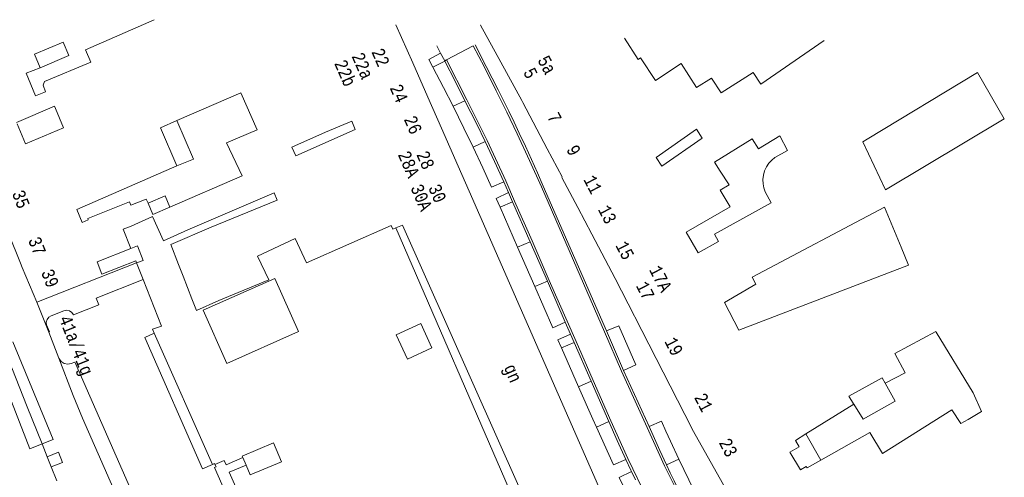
# Model space of a CAD drawing. Header units: metres. Extents: x 196790 to 198335, y 354523 to 356036.
# Tile 28 of 105: x 196879 to 197016, y 355818 to 355882. Entities that reach past the tile are written whole.
import ezdxf

# ---------------------------------------------------------------- set-up
doc = ezdxf.new("R2010")
doc.units = ezdxf.units.M
doc.linetypes.add('DGN Style 2', pattern=[186.027128, 111.616277, -74.410851])
doc.linetypes.add('DGN Style 3', pattern=[260.437979, 186.027128, -74.410851])
for name, color, linetype, lineweight in [('afdak', 252, 'DGN Style 2', 18), ('bij- of bedrijfsgebouw', 252, 'Continuous', 18), ('functiescheiding', 252, 'Continuous', 18), ('hoofdgebouw', 252, 'Continuous', 18), ('hoofdgebouw maaiveld', 252, 'Continuous', 18), ('huisnummer BAG', 252, 'Continuous', 18), ('kant asfaltverharding', 252, 'Continuous', 18), ('kant klinkerverharding', 252, 'Continuous', 18), ('kant tegelverharding', 252, 'Continuous', 18), ('molgoot', 252, 'DGN Style 3', 18), ('overbouw', 252, 'Continuous', 18)]:
    doc.layers.add(name, color=color, linetype=linetype, lineweight=lineweight)
doc.styles.add('Style-Courier New', font='cour.ttf')

msp = doc.modelspace()

# ---------------------------------------------------------------- linework, layer by layer
at = {"layer": 'afdak'}
for p, q in [((196950.112, 355808.827), (196931.212, 355852.484)), ((196897.364, 355837.723), (196905.545, 355819.35)), ((196990.685, 355819.925), (196988.602, 355823.621))]:
    msp.add_line(p, q, dxfattribs=at)
at = {"layer": 'afdak', "flags": 128}
for points in [[(196881.397, 355874.928), (196885.429, 355876.627), (196884.624, 355878.514)], [(196900.547, 355861.163), (196902.856, 355862.122), (196900.511, 355867.521)], [(196899.554, 355855.405), (196898.912, 355856.997), (196896.495, 355855.947)], [(196894.104, 355849.604), (196895.035, 355849.963), (196895.816, 355847.936), (196894.9, 355847.583)], [(196995.316, 355827.772), (196996.618, 355825.674), (197001.129, 355828.208), (196999.716, 355830.727)], [(196905.872, 355819.361), (196907.16, 355819.907), (196907.442, 355819.272), (196909.773, 355820.313)], [(196910.22, 355819.256), (196907.88, 355818.287), (196918.372, 355794.413), (196935.776, 355802.011), (196935.018, 355803.727)]]:
    msp.add_lwpolyline(points, dxfattribs=at)
at = {"layer": 'bij- of bedrijfsgebouw'}
for p, q in [((196900.78, 355847.362), (196901.416, 355845.729)), ((196901.416, 355845.729), (196902.035, 355844.144)), ((196902.035, 355844.144), (196902.653, 355842.558)), ((196909.773, 355820.313), (196909.693, 355820.502)), ((196910.22, 355819.256), (196909.773, 355820.313))]:
    msp.add_line(p, q, dxfattribs=at)
at = {"layer": 'bij- of bedrijfsgebouw', "flags": 128}
for points in [[(196982.305, 355872.617), (196981.23, 355874.275), (196976.754, 355871.419)], [(196904.203, 355840.952), (196907.512, 355833.494), (196917.562, 355837.952), (196914.253, 355845.41), (196904.203, 355840.952)], [(196902.653, 355842.558), (196903.289, 355840.926), (196906.42, 355842.317)], [(196932.817, 355834.108), (196931.26, 355837.506), (196934.692, 355839.079), (196936.249, 355835.681), (196932.817, 355834.108)], [(196909.693, 355820.502), (196914.082, 355822.358), (196915.191, 355819.735), (196910.802, 355817.879), (196910.22, 355819.256)]]:
    msp.add_lwpolyline(points, dxfattribs=at)
at = {"layer": 'functiescheiding'}
for p, q in [((196942.031, 355877.988), (196938.306, 355876.033)), ((196938.306, 355876.033), (196938.04, 355875.894)), ((196940.878, 355870.305), (196939.212, 355869.525)), ((196942.001, 355863.813), (196943.699, 355864.606)), ((196949.99, 355850.551), (196948.25, 355849.787)), ((196950.676, 355844.26), (196952.413, 355845.006)), ((196958.536, 355830.998), (196956.791, 355830.225)), ((196961.007, 355825.344), (196959.275, 355824.576)), ((196969.092, 355819.281), (196970.824, 355820.074))]:
    msp.add_line(p, q, dxfattribs=at)
at = {"layer": 'functiescheiding', "flags": 128}
msp.add_lwpolyline([(196875.493, 355837.726), (196873.87, 355837.104), (196879.958, 355821.556), (196881.651, 355822.236)], dxfattribs=at)
at = {"layer": 'hoofdgebouw'}
for p, q in [((196931.176, 355880.939), (196933.553, 355875.599)), ((196884.624, 355878.514), (196880.606, 355876.809)), ((196991.19, 355878.762), (196982.305, 355872.617)), ((196881.397, 355874.928), (196880.606, 355876.809)), ((196879.432, 355874.146), (196881.397, 355874.928)), ((196933.553, 355875.599), (196935.691, 355870.787)), ((196948.855, 355870.325), (196945.894, 355875.727)), ((197012.658, 355874.256), (196997.19, 355864.92)), ((197016.396, 355867.752), (197012.658, 355874.256)), ((196909.505, 355871.421), (196900.511, 355867.521)), ((196911.782, 355866.238), (196909.505, 355871.421)), ((196935.691, 355870.787), (196937.576, 355866.452)), ((196883.39, 355869.521), (196878.064, 355867.277)), ((196883.39, 355869.521), (196883.518, 355869.217)), ((196898.222, 355866.528), (196900.511, 355867.521)), ((196925.053, 355867.425), (196921.346, 355865.879)), ((196925.519, 355866.274), (196925.053, 355867.425)), ((196999.752, 355857.814), (197016.396, 355867.752)), ((196898.222, 355866.528), (196900.547, 355861.163)), ((196925.519, 355866.274), (196917.174, 355862.571)), ((196937.576, 355866.452), (196939.928, 355861.128)), ((196973.311, 355866.334), (196967.652, 355862.356)), ((196975.821, 355861.708), (196981.091, 355864.96)), ((196954.479, 355859.646), (196952.406, 355863.585)), ((196886.51, 355855.08), (196900.547, 355861.163)), ((196939.928, 355861.128), (196941.466, 355857.649)), ((196976.626, 355860.417), (196975.821, 355861.708)), ((196899.554, 355855.405), (196909.666, 355859.761)), ((196902.061, 355852.202), (196914.14, 355857.415)), ((196914.57, 355856.364), (196914.14, 355857.415)), ((196897.186, 355854.385), (196896.495, 355855.947)), ((196905.32, 355852.579), (196914.57, 355856.364)), ((196897.186, 355854.385), (196899.554, 355855.405)), ((196958.629, 355851.602), (196956.67, 355855.335)), ((196999.609, 355855.379), (196981.087, 355845.566)), ((196999.609, 355855.379), (197001.931, 355849.801)), ((196893.031, 355852.325), (196894.104, 355849.604)), ((196961.897, 355845.376), (196958.629, 355851.602)), ((196973.531, 355849.016), (196971.866, 355851.88)), ((197001.931, 355849.801), (197002.986, 355847.255)), ((196880.932, 355842.077), (196894.9, 355847.583)), ((196880.932, 355842.077), (196878.875, 355846.955)), ((196964.608, 355840.14), (196961.897, 355845.376)), ((196882.601, 355837.881), (196884.016, 355834.229)), ((196896.051, 355837.149), (196897.364, 355837.723)), ((197006.791, 355837.99), (197001.049, 355834.888)), ((197006.791, 355837.99), (197006.869, 355837.862)), ((197006.869, 355837.862), (197012.036, 355829.374)), ((196972.671, 355824.342), (196969.606, 355830.347)), ((196994.629, 355828.923), (196995.267, 355827.854)), ((197012.036, 355829.374), (197013.218, 355826.786)), ((196995.316, 355827.772), (196988.602, 355823.621)), ((196995.267, 355827.854), (196995.316, 355827.772)), ((197011.317, 355825.666), (197013.218, 355826.786)), ((197010.303, 355825.069), (197011.317, 355825.666)), ((196988.602, 355823.621), (196987.148, 355822.722)), ((196990.685, 355819.925), (196988.788, 355818.852))]:
    msp.add_line(p, q, dxfattribs=at)
at = {"layer": 'hoofdgebouw', "flags": 128}
for points in [[(196897.336, 355881.66), (196887.76, 355877.424), (196888.479, 355875.696)], [(196945.894, 355875.727), (196943.067, 355880.885), (196943.075, 355880.89)], [(196963.224, 355879.093), (196965.113, 355876.1), (196965.468, 355876.33), (196967.536, 355873.134)], [(196879.432, 355874.146), (196880.727, 355871.001), (196882.156, 355871.535), (196881.809, 355872.479), (196882.014, 355873.007), (196888.479, 355875.696)], [(196967.536, 355873.134), (196971.162, 355875.499), (196973.298, 355872.169)], [(196976.754, 355871.419), (196975.4, 355873.489), (196973.298, 355872.169)], [(196952.406, 355863.585), (196948.992, 355870.075), (196948.855, 355870.325)], [(196883.518, 355869.217), (196884.662, 355866.501), (196879.336, 355864.257), (196878.156, 355867.058)], [(196909.666, 355859.761), (196907.505, 355864.392), (196911.782, 355866.238)], [(196917.174, 355862.571), (196916.625, 355863.819), (196921.346, 355865.879)], [(196967.652, 355862.356), (196968.442, 355861.154), (196974.075, 355865.062), (196973.311, 355866.334)], [(196986.038, 355863.311), (196984.971, 355865.4), (196981.964, 355863.545), (196981.091, 355864.96)], [(196997.19, 355864.92), (196996.589, 355864.556), (196999.752, 355857.814)], [(196983.766, 355855.999), (196982.925, 355857.549), (196982.733, 355858.079), (196982.617, 355858.655), (196982.59, 355859.261), (196982.66, 355859.876), (196982.829, 355860.476), (196983.089, 355861.039), (196983.427, 355861.544), (196983.826, 355861.977), (196984.266, 355862.332), (196986.038, 355863.311)], [(196976.626, 355860.417), (196977.862, 355858.51), (196976.627, 355857.792), (196977.993, 355855.442), (196971.866, 355851.88)], [(196956.67, 355855.335), (196954.447, 355859.562), (196954.489, 355859.627), (196954.479, 355859.646)], [(196941.466, 355857.649), (196961.086, 355812.875), (196960.934, 355812.809)], [(196896.495, 355855.947), (196896.234, 355856.536), (196894.076, 355855.682), (196893.903, 355856.154), (196888.089, 355853.811), (196888.132, 355853.638), (196887.269, 355853.268), (196886.51, 355855.08)], [(196973.531, 355849.016), (196976.384, 355850.582), (196975.808, 355851.631), (196983.766, 355855.999)], [(196893.031, 355852.325), (196894.13, 355852.738), (196897.145, 355854.064)], [(196902.061, 355852.202), (196898.649, 355850.672), (196897.145, 355854.064)], [(196950.112, 355808.827), (196950.318, 355808.399), (196951.64, 355808.999), (196932.123, 355852.867), (196931.212, 355852.484)], [(196878.875, 355846.955), (196878.626, 355847.547), (196876.993, 355851.608)], [(196905.32, 355852.579), (196899.686, 355850.168), (196900.78, 355847.362)], [(196930.555, 355852.826), (196918.686, 355847.58), (196917.081, 355851.004)], [(196931.212, 355852.484), (196930.776, 355852.301), (196930.555, 355852.826)], [(196917.081, 355851.004), (196911.847, 355848.551), (196913.422, 355845.192), (196906.42, 355842.317)], [(196894.104, 355849.604), (196889.358, 355847.733), (196890.03, 355845.986), (196894.79, 355847.862), (196894.9, 355847.583)], [(196981.087, 355845.566), (196981.581, 355844.582), (196977.205, 355842.042), (196979.219, 355838.181), (197002.986, 355847.255)], [(196897.364, 355837.723), (196897.116, 355838.286), (196898.399, 355838.708), (196895.824, 355845.239)], [(196969.606, 355830.347), (196964.667, 355840.027), (196964.608, 355840.14)], [(196896.051, 355837.149), (196904.126, 355818.722), (196905.545, 355819.35)], [(196886.253, 355833.69), (196885.743, 355833.486), (196885.26, 355833.39), (196884.776, 355833.477), (196884.317, 355833.773), (196884.016, 355834.229)], [(196914.673, 355782.594), (196913.009, 355786.414), (196913.548, 355786.64), (196911.591, 355791.246), (196907.624, 355789.503), (196896.55, 355814.769), (196894.868, 355814.039), (196886.354, 355833.491), (196886.253, 355833.69)], [(196999.716, 355830.727), (197002.501, 355832.203), (197001.049, 355834.888)], [(196994.629, 355828.923), (196999.282, 355831.485), (196999.716, 355830.727)], [(196999.338, 355820.89), (197009.032, 355826.996), (197010.303, 355825.069)], [(196977.079, 355816.428), (196977.056, 355816.475), (196972.69, 355824.304), (196972.671, 355824.342)], [(196987.148, 355822.722), (196987.694, 355821.801), (196986.381, 355821.057), (196987.851, 355818.612), (196988.667, 355819.063), (196988.788, 355818.852)], [(196999.338, 355820.89), (196997.552, 355823.81), (196990.685, 355819.925)], [(196905.545, 355819.35), (196905.823, 355819.473), (196905.872, 355819.361)], [(196905.872, 355819.361), (196906.021, 355819.019), (196905.822, 355818.93), (196916.807, 355793.843), (196917.029, 355793.941), (196917.85, 355792.062), (196918.878, 355792.516), (196918.657, 355793.023), (196937.977, 355801.566), (196938.07, 355801.355)]]:
    msp.add_lwpolyline(points, dxfattribs=at)
at = {"layer": 'hoofdgebouw maaiveld', "flags": 128}
msp.add_lwpolyline([(196882.601, 355837.881), (196882.694, 355837.918), (196882.296, 355838.93), (196882.246, 355839.291), (196882.35, 355839.673), (196882.599, 355839.981), (196882.921, 355840.152), (196884.689, 355840.849), (196885.067, 355840.947), (196885.488, 355840.879), (196885.842, 355840.641), (196886.051, 355840.311), (196889.586, 355841.705), (196889.219, 355842.635), (196895.824, 355845.239)], dxfattribs=at)
at = {"layer": 'kant asfaltverharding'}
for p, q in [((196877.427, 355832.861), (196879.596, 355827.405)), ((196879.596, 355827.405), (196881.651, 355822.236)), ((196881.651, 355822.236), (196882.381, 355820.399)), ((196882.381, 355820.399), (196882.935, 355819.006)), ((196882.935, 355819.006), (196883.719, 355817.034))]:
    msp.add_line(p, q, dxfattribs=at)
at = {"layer": 'kant asfaltverharding', "flags": 128}
msp.add_lwpolyline([(196877.549, 355836.534), (196883.216, 355822.851), (196881.651, 355822.236)], dxfattribs=at)
at = {"layer": 'kant klinkerverharding'}
for p, q in [((196937.462, 355876.991), (196936.929, 355878.002)), ((196938.04, 355875.894), (196937.462, 355876.991)), ((196936.38, 355875.013), (196938.061, 355875.854)), ((196938.061, 355875.854), (196938.04, 355875.894)), ((196946.977, 355857.438), (196946.31, 355858.956)), ((196947.55, 355856.133), (196946.977, 355857.438)), ((196947.55, 355856.133), (196945.797, 355855.376)), ((196949.99, 355850.551), (196947.55, 355856.133)), ((196945.797, 355855.376), (196948.25, 355849.787)), ((196952.413, 355845.006), (196949.99, 355850.551)), ((196948.25, 355849.787), (196950.676, 355844.26)), ((196954.916, 355839.279), (196952.413, 355845.006)), ((196955.652, 355837.596), (196954.916, 355839.279)), ((196963.087, 355832.527), (196960.681, 355838.046)), ((196956.152, 355836.451), (196954.412, 355835.679)), ((196956.152, 355836.451), (196955.652, 355837.596)), ((196956.152, 355836.451), (196958.536, 355830.998)), ((196954.412, 355835.679), (196956.791, 355830.225)), ((196966.649, 355824.657), (196963.087, 355832.527)), ((196958.536, 355830.998), (196961.007, 355825.344)), ((196964.733, 355817.21), (196964.18, 355818.367))]:
    msp.add_line(p, q, dxfattribs=at)
at = {"layer": 'kant klinkerverharding', "flags": 128}
for points in [[(196960.681, 355838.046), (196951.845, 355858.349), (196951.023, 355860.217), (196950.187, 355862.078), (196949.337, 355863.933), (196948.475, 355865.783), (196947.752, 355867.306), (196947.017, 355868.823), (196945.522, 355871.844), (196943.86, 355875.123), (196942.297, 355878.127)], [(196936.38, 355875.013), (196935.802, 355876.099), (196937.462, 355876.991)], [(196939.212, 355869.525), (196937.874, 355872.155), (196936.38, 355875.013)], [(196938.061, 355875.854), (196939.487, 355873.066), (196940.878, 355870.305)], [(196942.001, 355863.813), (196940.739, 355866.438), (196939.212, 355869.525)], [(196940.878, 355870.305), (196942.527, 355867.002), (196943.699, 355864.606)], [(196943.699, 355864.606), (196945.016, 355861.787), (196946.31, 355858.956)], [(196946.31, 355858.956), (196944.599, 355858.184), (196943.37, 355860.889), (196942.001, 355863.813)], [(196945.797, 355855.376), (196945.234, 355856.608), (196946.977, 355857.438)], [(196950.676, 355844.26), (196953.202, 355838.505), (196954.916, 355839.279)], [(196960.681, 355838.046), (196962.443, 355838.781), (196964.81, 355833.298), (196963.087, 355832.527)], [(196954.412, 355835.679), (196953.888, 355836.815), (196955.652, 355837.596)], [(196956.791, 355830.225), (196958.767, 355825.696), (196959.275, 355824.576)], [(196961.007, 355825.344), (196962.182, 355822.693), (196963.389, 355820.052)], [(196966.649, 355824.657), (196968.375, 355825.431), (196969.006, 355824.011), (196969.649, 355822.596), (196970.824, 355820.074)], [(196959.275, 355824.576), (196961.672, 355819.289), (196963.389, 355820.052)], [(196966.649, 355824.657), (196968.163, 355821.311), (196969.092, 355819.281)], [(196964.18, 355818.367), (196964.087, 355818.562), (196963.389, 355820.052)], [(196970.824, 355820.074), (196971.517, 355818.628), (196972.221, 355817.183), (196972.845, 355815.927), (196973.48, 355814.681)], [(196963.02, 355816.36), (196962.445, 355817.517), (196964.18, 355818.367)], [(196971.812, 355813.818), (196970.982, 355815.43), (196970.166, 355817.046), (196969.621, 355818.158), (196969.092, 355819.281)]]:
    msp.add_lwpolyline(points, dxfattribs=at)
at = {"layer": 'kant tegelverharding', "flags": 128}
for points in [[(196884.016, 355834.229), (196886.027, 355829.004), (196887.301, 355825.835), (196894.213, 355810.088), (196898.378, 355800.742), (196901.815, 355794.121), (196905.103, 355788.352), (196908.321, 355784.865), (196911.564, 355782.152), (196916.497, 355779.039), (196921.852, 355775.771), (196926.549, 355772.975), (196928.865, 355771.759), (196933.424, 355769.677), (196936.576, 355768.499)], [(196882.381, 355820.399), (196883.982, 355821.081), (196884.543, 355819.609), (196882.935, 355819.006)]]:
    msp.add_lwpolyline(points, dxfattribs=at)
at = {"layer": 'molgoot', "flags": 128}
for points in [[(197004.57, 355763.581), (197003.593, 355765.341), (197002.225, 355767.576), (197001.512, 355768.66), (197000.448, 355769.986), (196999.92, 355770.88), (196998.267, 355773.064), (196994.618, 355777.904), (196990.813, 355782.891), (196987.232, 355787.852), (196985.632, 355790.17), (196982.29, 355795.17), (196978.893, 355800.556), (196975.772, 355805.899), (196974.471, 355808.218), (196971.545, 355813.68), (196968.821, 355819.152), (196966.376, 355824.533), (196962.813, 355832.405), (196960.406, 355837.926), (196951.57, 355858.228), (196949.914, 355861.954), (196948.204, 355865.655), (196946.747, 355868.692), (196945.254, 355871.71), (196943.593, 355874.986), (196942.031, 355877.988)], [(196938.306, 355876.033), (196941.146, 355870.439), (196943.97, 355864.735), (196946.584, 355859.079), (196947.825, 355856.253), (196950.265, 355850.671), (196952.688, 355845.126), (196956.427, 355836.571), (196958.811, 355831.118), (196961.281, 355825.466), (196963.661, 355820.18), (196967.77, 355811.781), (196970.508, 355806.58), (196973.562, 355801.197), (196975.154, 355798.552), (196978.476, 355793.343), (196981.829, 355788.34), (196985.363, 355783.261), (196987.169, 355780.764), (196990.98, 355775.701), (196994.774, 355770.717), (196995.064, 355770.335), (196997.62, 355766.935), (196998.425, 355765.78), (196998.97, 355764.902), (196999.443, 355764.094), (197000.334, 355762.439)]]:
    msp.add_lwpolyline(points, dxfattribs=at)
at = {"layer": 'overbouw'}
for p, q in [((196895.824, 355845.239), (196894.9, 355847.583)), ((196880.932, 355842.077), (196882.601, 355837.881))]:
    msp.add_line(p, q, dxfattribs=at)

# ---------------------------------------------------------------- texts
at = {"layer": 'huisnummer BAG', "style": 'Style-Courier New', "width": 0.694444}
for s, rotation, p in [('22', 293.51456, (196927.747, 355877.164)), ('22a', 293.51456, (196924.965, 355876.562)), ('5a', 298.35896, (196950.97, 355875.999)), ('22b', 293.51456, (196922.537, 355875.549)), ('5', 297.46223, (196948.972, 355874.315)), ('24', 293.51456, (196930.305, 355872.126)), ('26', 293.51456, (196932.288, 355867.716)), ('7', 297.46223, (196952.335, 355868.069)), ('9', 297.46223, (196955.013, 355863.503)), ('28A', 293.51456, (196931.439, 355862.779)), ('28', 293.51456, (196934.035, 355862.779)), ('11', 297.46223, (196957.417, 355859.273)), ('30A', 293.51456, (196933.204, 355858.117)), ('30', 293.51456, (196935.692, 355858.117)), ('35', 291.46106, (196877.409, 355857.346)), ('13', 297.46223, (196959.447, 355855.079)), ('37', 291.46106, (196879.675, 355850.794)), ('15', 297.46223, (196961.905, 355850.04)), ('39', 291.46106, (196881.49, 355846.273)), ('17A', 297.46223, (196966.609, 355846.635)), ('17', 297.46223, (196964.764, 355844.399)), ('41a/41g', 291.6419, (196883.988, 355839.782)), ('19', 297.46223, (196968.758, 355836.592)), ('gn', 293.51456, (196946.261, 355832.917)), ('21', 297.46223, (196972.923, 355828.741)), ('23', 297.46223, (196976.373, 355822.42))]:
    msp.add_text(s, height=1.8, rotation=rotation, dxfattribs=at).set_placement(p)

doc.saveas('drawing.dxf')
